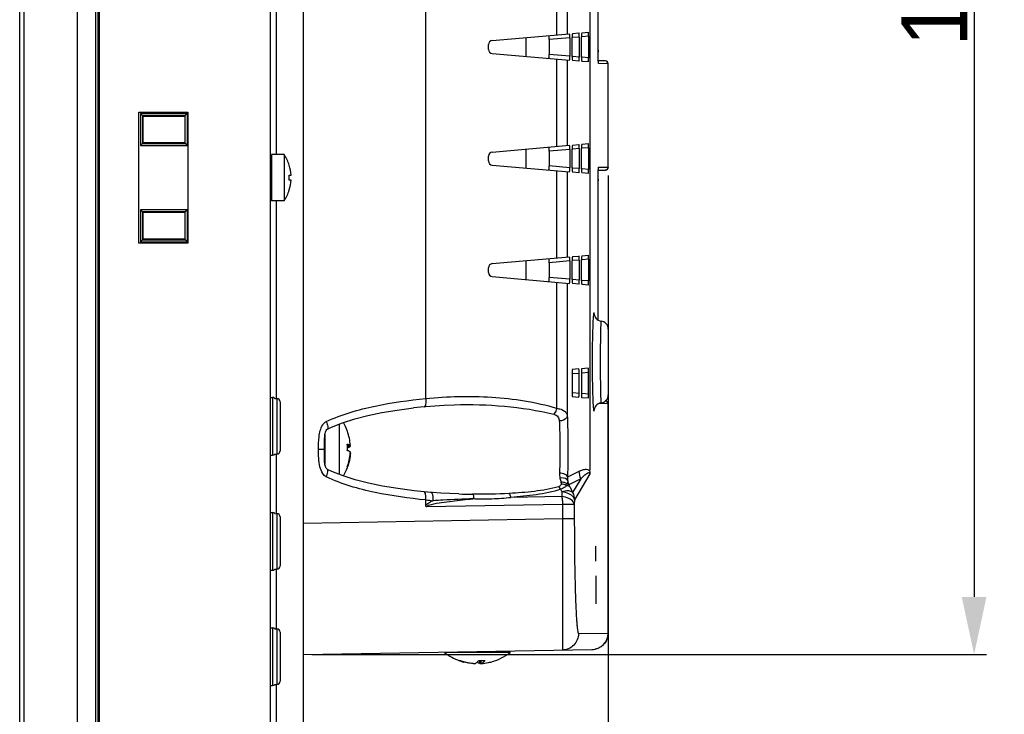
# Model space of a CAD drawing. Header units: millimetres. Extents: x 0 to 1682, y 0 to 1188.
# Tile 20 of 38: x 904 to 1024, y 635 to 719. Entities that reach past the tile are written whole.
import ezdxf

# ---------------------------------------------------------------- set-up
doc = ezdxf.new("R2010")
doc.units = ezdxf.units.MM
doc.header["$LTSCALE"] = 92.51
doc.header["$PDMODE"] = 3
doc.header["$PDSIZE"] = 8
doc.layers.get('0').update_dxf_attribs({"linetype": 'CONTINUOUS'})
doc.layers.get('Defpoints').update_dxf_attribs({"linetype": 'CONTINUOUS'})
for name, color, linetype in [('2D-MDPSC1900WD-DIM', 7, 'CONTINUOUS'), ('GASKET_TOPRC19_REV03_VIEW-SHAPE', 7, 'CONTINUOUS'), ('HC233237-RC1900WD-제품취출-SHAPE', 7, 'CONTINUOUS'), ('ISO7045-M3X6-4_8-SHAPE', 7, 'CONTINUOUS'), ('ISO7045-M4X7-4_8-SHAPE', 7, 'CONTINUOUS'), ('REAR_CASE_MDPSC_19W-SHAPE', 7, 'CONTINUOUS'), ('REAR_COVER_MDPSC_19W-SHAPE', 7, 'CONTINUOUS'), ('SMPS_TOPRC-SHAPE', 7, 'CONTINUOUS'), ('TACT_TS14-1212-70-CUI-SHAPE', 7, 'CONTINUOUS'), ('TACT_TS16-1212-75-BK_SMD_-SHAPE', 7, 'CONTINUOUS')]:
    doc.layers.add(name, color=color, linetype=linetype)
doc.styles.get("Standard").update_dxf_attribs({"font": 'GOTHIC.TTF'})
doc.dimstyles.new('DIMSTYLE_4', dxfattribs={"dimtxt": 7, "dimasz": 7, "dimexe": 1.5, "dimexo": 1, "dimgap": 0.875, "dimtad": 1, "dimdec": 1, "dimdsep": 46, "dimtxsty": 'STANDARD', "dimblk": '_FILLED', "dimblk1": '_FILLED', "dimblk2": '_FILLED', "dimcen": 0.09, "dimadec": 5, "dimazin": 2, "dimtp": 0.5, "dimtm": 0.5, "dimtfac": 1, "dimtdec": 1, "dimtofl": 0, "dimtmove": 0, "dimatfit": 3, "dimldrblk": '_FILLED', "dimfxl": 1, "dimtolj": 1, "dimarcsym": 0})
doc.dimstyles.get("Standard").update_dxf_attribs({"dimtxt": 7, "dimasz": 7, "dimexe": 1.5, "dimexo": 1, "dimtad": 1, "dimdec": 5, "dimdsep": 46, "dimtxsty": 'STANDARD', "dimblk": '_FILLED', "dimblk1": '_FILLED', "dimblk2": '_FILLED', "dimcen": 0.09, "dimadec": 5, "dimazin": 2, "dimtol": 1, "dimtp": 1e-05, "dimtm": 1e-05, "dimtfac": 1, "dimtdec": 5, "dimtofl": 0, "dimtmove": 0, "dimatfit": 3, "dimldrblk": '_FILLED', "dimfxl": 1, "dimtolj": 1, "dimarcsym": 0})

# ---------------------------------------------------------------- blocks, each defined once
blk = doc.blocks.new('_FILLED')
at = {"color": 0, "linetype": 'ByBlock'}
blk.add_solid([(0, 0), (-1, 0.214), (-1, -0.214)], dxfattribs=at)
blk = doc.blocks.new('*D16')
at = {"layer": '2D-MDPSC1900WD-DIM', "color": 0, "linetype": 'Continuous', "lineweight": -2}
for p, q in [((975.5, 700.48), (975.5, 470.42)), ((904.08, 540.23), (904.08, 470.42)), ((968.5, 471.92), (911.08, 471.92))]:
    blk.add_line(p, q, dxfattribs=at)
at = {"layer": 'Defpoints', "color": 0, "linetype": 'Continuous'}
for p in [(975.5, 701.48), (904.08, 541.23), (904.08, 471.92)]:
    blk.add_point(p, dxfattribs=at)
at = {"layer": '2D-MDPSC1900WD-DIM', "color": 0, "linetype": 'Continuous', "lineweight": -2, "xscale": 7, "yscale": 7, "zscale": 7, "rotation": 180}
blk.add_blockref('_FILLED', (904.08, 471.92), dxfattribs=at)
at = {"layer": '2D-MDPSC1900WD-DIM', "color": 0, "linetype": 'Continuous', "lineweight": -2, "xscale": 7, "yscale": 7, "zscale": 7}
blk.add_blockref('_FILLED', (975.5, 471.92), dxfattribs=at)
at = {"layer": '2D-MDPSC1900WD-DIM', "color": 0, "linetype": 'Continuous', "insert": (937.38, 482.13), "char_height": 7, "attachment_point": 2, "line_spacing_factor": 0.9}
blk.add_mtext('\\A1;71.4', dxfattribs=at)
blk = doc.blocks.new('*D24')
at = {"color": 2, "lineweight": -2}
for p, q in [((939.53, 816.71), (1021.43, 816.71)), ((1019.93, 809.71), (1019.93, 649.27)), ((939.53, 642.27), (1021.43, 642.27))]:
    blk.add_line(p, q, dxfattribs=at)
at = {"layer": 'Defpoints', "color": 0}
for p in [(938.53, 816.71), (938.53, 642.27), (1019.93, 642.27)]:
    blk.add_point(p, dxfattribs=at)
at = {"color": 2, "lineweight": -2, "xscale": 7, "yscale": 7, "zscale": 7}
for p, rotation in [((1019.93, 816.71), 90), ((1019.93, 642.27), 270)]:
    blk.add_blockref('_FILLED', p, dxfattribs=dict(at, rotation=rotation))
at = {"color": 2, "insert": (1015.1, 729.49), "char_height": 8, "attachment_point": 5, "rotation": 90}
blk.add_mtext('\\A1;174.4', dxfattribs=at)
blk = doc.blocks.new('*D25')
at = {"color": 2, "lineweight": -2}
for p, q in [((914.78, 856.61), (1060.61, 856.61)), ((1059.11, 849.61), (1059.11, 550.8)), ((914.78, 543.8), (1060.61, 543.8))]:
    blk.add_line(p, q, dxfattribs=at)
at = {"layer": 'Defpoints', "color": 0}
for p in [(913.78, 856.61), (913.78, 543.8), (1059.11, 543.8)]:
    blk.add_point(p, dxfattribs=at)
at = {"color": 2, "lineweight": -2, "xscale": 7, "yscale": 7, "zscale": 7}
for p, rotation in [((1059.11, 856.61), 90), ((1059.11, 543.8), 270)]:
    blk.add_blockref('_FILLED', p, dxfattribs=dict(at, rotation=rotation))
at = {"color": 2, "insert": (1054.28, 700.21), "char_height": 8, "attachment_point": 5, "rotation": 90}
blk.add_mtext('\\A1;312.8', dxfattribs=at)

msp = doc.modelspace()

# ---------------------------------------------------------------- linework, layer by layer
at = {"layer": 'GASKET_TOPRC19_REV03_VIEW-SHAPE', "color": 7, "linetype": 'Continuous'}
for p, q in [((913.27547, 863.791808), (913.27547, 536.62463)), ((913.609059, 536.958219), (913.609059, 863.458219)), ((913.611667, 860.325521), (913.611667, 540.090917)), ((913.775185, 540.358219), (913.775185, 860.058219))]:
    msp.add_line(p, q, dxfattribs=at)
at = {"layer": 'HC233237-RC1900WD-제품취출-SHAPE', "color": 7, "linetype": 'Continuous'}
for p, q in [((911.07547, 536.008219), (911.07547, 864.408219)), ((904.07547, 536.735508), (904.07547, 863.680929)), ((904.55802, 859.18367), (904.55802, 541.232767)), ((934.52547, 544.527111), (934.52547, 855.889327)), ((918.532473, 692.255932), (918.532473, 708.160505)), ((918.532473, 708.160505), (924.496688, 708.160505)), ((918.742463, 708.001277), (918.742463, 704.115161)), ((918.742463, 708.001277), (918.991115, 707.752928)), ((924.42858, 708.001277), (918.742463, 708.001277)), ((918.980279, 707.753293), (918.980279, 704.363144)), ((924.170064, 707.752928), (918.980645, 707.752928)), ((919.047843, 707.685812), (924.110428, 707.69322)), ((919.047843, 704.430626), (919.047843, 707.685812)), ((924.110428, 707.69322), (924.170064, 707.752928)), ((924.110428, 707.69322), (924.110428, 704.423218)), ((924.42858, 708.001277), (924.169699, 707.74208)), ((924.169699, 704.363875), (924.169699, 707.752562)), ((924.42858, 704.115161), (924.42858, 708.001277)), ((924.496688, 708.160505), (924.496688, 692.255932)), ((918.742463, 704.115161), (918.980279, 704.352687)), ((918.742463, 704.115161), (924.42858, 704.115161)), ((918.980645, 704.363509), (924.170064, 704.363509)), ((924.110428, 704.423218), (919.047843, 704.430626)), ((924.110428, 704.423218), (924.169699, 704.363875)), ((924.42858, 704.115161), (924.180534, 704.363509)), ((918.742463, 696.301277), (918.742463, 692.415161)), ((924.42858, 696.301277), (918.742463, 696.301277)), ((918.742463, 696.301277), (918.991115, 696.052928)), ((918.980279, 696.053293), (918.980279, 692.663144)), ((919.047843, 695.985812), (918.980279, 696.053293)), ((924.170064, 696.052928), (918.980645, 696.052928)), ((919.047843, 695.985812), (924.110428, 695.99322)), ((919.047843, 692.730626), (919.047843, 695.985812)), ((924.110428, 695.99322), (924.110428, 692.723218)), ((924.42858, 696.301277), (924.169699, 696.04208)), ((924.169699, 692.663875), (924.169699, 696.052562)), ((924.42858, 692.415161), (924.42858, 696.301277)), ((924.496688, 692.255932), (918.532473, 692.255932)), ((918.742463, 692.415161), (918.980279, 692.652687)), ((918.742463, 692.415161), (924.42858, 692.415161)), ((919.047843, 692.730626), (918.980645, 692.663509)), ((918.980645, 692.663509), (924.170064, 692.663509)), ((924.110428, 692.723218), (919.047843, 692.730626)), ((924.110428, 692.723218), (924.169699, 692.663875)), ((924.42858, 692.415161), (924.180534, 692.663509))]:
    msp.add_line(p, q, dxfattribs=at)
at = {"layer": 'ISO7045-M3X6-4_8-SHAPE', "color": 7, "linetype": 'Continuous'}
for p, q in [((934.62547, 703.008219), (934.62547, 697.408219)), ((936.176941, 703.008219), (934.62547, 703.008219)), ((936.176941, 703.008219), (936.176941, 697.408219)), ((936.79473, 701.708219), (936.804174, 701.708219)), ((936.79473, 700.508219), (937.016446, 700.508219)), ((937.016446, 699.908219), (936.79473, 699.908219)), ((936.804174, 698.708219), (936.79473, 698.708219)), ((936.176941, 697.408219), (934.62547, 697.408219))]:
    msp.add_line(p, q, dxfattribs=at)
for radius, start, end in [(5, 17.45760312, 34.05579774), (4.990992, 3.44602869, 17.4901275), (4.769696, 356.39388186, 3.60611814), (4.990992, 342.5098725, 356.55397131), (5, 325.94420226, 342.54239688)]:
    msp.add_arc((932.034478, 700.208219), radius, start, end, dxfattribs=at)
at = {"layer": 'ISO7045-M4X7-4_8-SHAPE', "color": 7, "linetype": 'Continuous'}
for p, q in [((942.861265, 670.257047), (942.861265, 664.16021)), ((941.12547, 668.966122), (941.12547, 665.378379)), ((944.213127, 667.648952), (943.850359, 667.648952)), ((944.213127, 667.562837), (943.852868, 667.562837)), ((943.853325, 667.047495), (943.853368, 667.043538)), ((943.853682, 667.0475), (943.85373, 667.043542)), ((944.213127, 666.767485), (944.207165, 666.767485)), ((943.85586, 665.02041), (943.853601, 665.013923)), ((943.856247, 665.020274), (943.853948, 665.013801)), ((963.62547, 642.52924), (955.748026, 642.52924)), ((963.62547, 642.52924), (963.62547, 642.703157)), ((959.139469, 641.177378), (959.139469, 641.193153)), ((959.914958, 641.177378), (959.914958, 641.541905)), ((960.111476, 641.193094), (960.110035, 641.192955)), ((960.111471, 641.177378), (960.111471, 641.536958))]:
    msp.add_line(p, q, dxfattribs=at)
for centre, radius, start, end in [((937.737789, 667.208219), 6.5, 20.07361994, 29.92528732), ((937.801911, 667.248884), 6.423846, 19.58922971, 19.92905836), ((937.807753, 667.445), 6.046409, 1.93313512, 3.7714487), ((937.804882, 667.445095), 6.049274, 356.23014055, 1.9313206), ((937.808341, 666.971386), 6.04582, 0.72134372, 2.24511052), ((937.812333, 667.165129), 6.413138, 3.5554509, 4.32246055), ((937.812331, 667.251308), 6.41314, 355.67333212, 356.44454899), ((937.737789, 667.208219), 6.5, 330.05699926, 340.09633591), ((943.782898, 665.021013), 0.071263, 354.29042357, 359.99114361), ((937.801061, 667.167855), 6.424748, 340.47203134, 340.79626055), ((959.62547, 647.652716), 6.5, 232.02012756, 250.77582284), ((959.62547, 647.652716), 6.5, 284.50842259, 307.97987244), ((959.538426, 647.314391), 6.150657, 249.60140059, 255.48701633), ((957.498729, 641.939614), 0.403827, 255.05997679, 256.10079698), ((959.723944, 647.265195), 6.100167, 264.50184051, 266.35360667), ((960.165947, 647.285806), 5.749462, 266.1323508, 269.45707592), ((959.526997, 647.265178), 6.100149, 273.64639077, 275.48456711), ((960.165809, 647.286464), 5.750119, 269.45851836, 273.86723016)]:
    msp.add_arc(centre, radius, start, end, dxfattribs=at)
for points, knots in [([(943.841067, 669.438493), (943.841938, 669.437062), (943.845174, 669.431472), (943.847892, 669.425575), (943.849521, 669.421077)], [0, 0, 0, 0, 0.2593847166, 1, 1, 1, 1]), ([(944.213127, 667.648952), (944.194583, 667.947404), (944.115581, 668.542545), (943.954239, 669.120817), (943.853948, 669.402636)], [0, 0, 0, 0, 0.4999115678, 1, 1, 1, 1]), ([(943.841067, 667.842712), (943.888507, 667.828545), (943.973449, 667.800734), (944.083931, 667.753601), (944.163566, 667.706272), (944.202071, 667.668219), (944.213127, 667.648952)], [0, 0, 0, 0, 0.3486442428, 0.6290206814, 0.8435716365, 1, 1, 1, 1]), ([(944.213127, 666.853601), (944.202071, 666.872868), (944.163566, 666.910921), (944.083931, 666.958249), (943.973449, 667.005382), (943.888507, 667.033194), (943.841067, 667.047361)], [0, 0, 0, 0, 0.1564283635, 0.3709793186, 0.6513557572, 1, 1, 1, 1]), ([(944.213127, 667.562837), (944.202332, 667.544025), (944.165094, 667.506816), (944.088069, 667.460364), (943.98143, 667.414124), (943.899462, 667.386802), (943.853711, 667.372887)], [0, 0, 0, 0, 0.1576109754, 0.3725472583, 0.6525023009, 1, 1, 1, 1]), ([(943.841067, 665.06406), (943.940295, 665.33774), (944.101667, 665.899158), (944.18524, 666.477302), (944.207194, 666.767483)], [0, 0, 0, 0, 0.500089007, 1, 1, 1, 1]), ([(944.213127, 666.767485), (944.195029, 666.476204), (944.118914, 665.895338), (943.964331, 665.330271), (943.868303, 665.054574)], [0, 0, 0, 0, 0.4999145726, 1, 1, 1, 1]), ([(943.854161, 665.021002), (943.854161, 665.024603), (943.853017, 665.039727), (943.847055, 665.054225), (943.841067, 665.06406)], [0, 0, 0, 0, 0.2382376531, 1, 1, 1, 1]), ([(957.401724, 641.547611), (957.409262, 641.545746), (957.439228, 641.539243), (957.469984, 641.536344), (957.492876, 641.536344)], [0, 0, 0, 0, 0.2533009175, 1, 1, 1, 1]), ([(957.492876, 641.536344), (957.501074, 641.536344), (957.534163, 641.537442), (957.567076, 641.54302), (957.591132, 641.549438)], [0, 0, 0, 0, 0.2477074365, 1, 1, 1, 1]), ([(957.591132, 641.549438), (957.840072, 641.456868), (958.350032, 641.303919), (958.875553, 641.218497), (959.139464, 641.193094)], [0, 0, 0, 0, 0.50043685, 1, 1, 1, 1]), ([(959.139469, 641.177378), (958.850713, 641.195779), (958.466489, 641.247928), (958.09061, 641.335791), (957.997075, 641.359996)], [0, 0, 0, 0, 0.7496725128, 1, 1, 1, 1]), ([(959.335982, 641.177378), (959.375179, 641.187235), (959.455432, 641.220194), (959.568017, 641.30032), (959.677995, 641.411864), (959.744844, 641.500585), (959.778135, 641.549438)], [0, 0, 0, 0, 0.2057224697, 0.4360091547, 0.6990949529, 1, 1, 1, 1]), ([(959.914958, 641.177378), (959.863468, 641.190327), (959.756938, 641.239814), (959.668898, 641.315647), (959.625464, 641.360002)], [0, 0, 0, 0, 0.4609866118, 1, 1, 1, 1]), ([(960.553624, 641.549438), (960.520332, 641.500585), (960.453484, 641.411864), (960.343506, 641.30032), (960.230921, 641.220194), (960.150668, 641.187235), (960.111471, 641.177378)], [0, 0, 0, 0, 0.3009050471, 0.5639908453, 0.7942775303, 1, 1, 1, 1]), ([(960.111471, 641.177378), (960.400227, 641.195779), (960.784451, 641.247928), (961.16033, 641.335791), (961.253865, 641.359996)], [0, 0, 0, 0, 0.7496725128, 1, 1, 1, 1])]:
    msp.add_open_spline(points, degree=3, knots=knots, dxfattribs=at)
for points in [[(943.849521, 669.421077), (943.851683, 669.415106), (943.853176, 669.408833), (943.853807, 669.402514)], [(943.849521, 664.995361), (943.851683, 665.001332), (943.853176, 665.007604), (943.853807, 665.013923)]]:
    msp.add_open_spline(points, degree=3, dxfattribs=at)
at = {"layer": 'REAR_CASE_MDPSC_19W-SHAPE', "color": 7, "linetype": 'Continuous'}
for p, q in [((938.52547, 576.660672), (938.52547, 819.755766)), ((935.231355, 703.008219), (935.231353, 771.408219)), ((935.231355, 673.384166), (935.231355, 697.408219)), ((935.231356, 659.384166), (935.231356, 666.632271)), ((935.231356, 645.384166), (935.231356, 652.632271)), ((935.231356, 631.384166), (935.231356, 638.632271))]:
    msp.add_line(p, q, dxfattribs=at)
at = {"layer": 'REAR_COVER_MDPSC_19W-SHAPE', "color": 7, "linetype": 'Continuous'}
for p, q in [((953.376184, 673.362375), (953.376106, 783.395707)), ((973.273668, 779.535459), (973.273767, 704.336487)), ((974.290522, 715.705902), (974.290522, 741.110535)), ((969.255516, 728.146658), (969.255517, 717.549422)), ((970.552436, 728.033192), (970.552438, 717.662888)), ((961.441327, 716.865769), (970.82421, 717.686665)), ((970.850065, 717.19083), (968.335361, 716.970822)), ((970.850065, 717.19083), (970.850066, 714.95525)), ((971.146791, 714.92929), (971.14679, 717.21679)), ((971.172413, 717.717129), (971.966198, 717.786576)), ((971.992054, 717.290741), (971.21566, 717.222815)), ((971.992054, 717.290741), (971.992054, 714.855339)), ((972.2785, 714.830278), (972.2785, 717.315802)), ((972.304122, 717.816141), (973.108186, 717.886487)), ((973.134042, 717.390652), (972.347369, 717.321827)), ((973.134042, 717.390652), (973.134042, 714.755428)), ((960.984904, 715.778408), (960.984904, 716.367672)), ((968.335361, 716.970822), (968.335361, 715.175258)), ((961.441327, 715.280311), (970.82421, 714.459415)), ((970.850066, 714.95525), (968.335361, 715.175258)), ((971.992054, 714.855339), (971.215661, 714.923265)), ((973.134042, 714.755428), (972.34737, 714.824253)), ((974.290522, 715.705902), (974.290735, 715.705902)), ((969.255518, 714.596658), (969.255519, 703.999422)), ((970.552438, 714.483192), (970.55244, 704.112888)), ((971.966198, 714.359504), (971.172414, 714.428951)), ((973.108187, 714.259593), (972.304123, 714.329939)), ((975.169387, 714.384761), (974.31352, 714.3997)), ((975.513279, 714.034814), (974.348098, 714.055148)), ((975.501096, 701.481415), (975.501096, 714.035023)), ((975.513279, 701.481624), (975.513279, 714.034814)), ((961.441327, 703.315769), (970.824212, 704.136665)), ((971.172415, 704.167129), (971.9662, 704.236576)), ((972.304124, 704.266141), (973.108188, 704.336487)), ((973.273767, 704.336487), (973.273763, 700.709593)), ((960.984904, 702.228408), (960.984904, 702.817672)), ((970.850067, 703.64083), (968.335363, 703.420822)), ((968.335363, 703.420822), (968.335363, 701.625258)), ((970.850067, 703.64083), (970.850068, 701.40525)), ((971.146793, 701.37929), (971.146793, 703.66679)), ((971.992056, 703.740741), (971.215662, 703.672815)), ((971.992056, 703.740741), (971.992056, 701.305339)), ((972.278502, 701.280278), (972.278502, 703.765802)), ((973.134044, 703.840652), (972.347371, 703.771827)), ((973.134044, 703.840652), (973.134044, 701.205428)), ((961.441327, 701.730311), (970.824212, 700.909415)), ((970.850068, 701.40525), (968.335363, 701.625258)), ((969.25552, 701.046658), (969.255521, 690.449423)), ((970.55244, 700.933192), (970.552442, 690.562888)), ((971.966201, 700.809504), (971.172416, 700.878951)), ((971.992056, 701.305339), (971.215663, 701.373265)), ((973.108189, 700.709593), (972.304125, 700.779939)), ((973.134044, 701.205428), (972.347372, 701.274253)), ((973.273763, 700.709593), (973.273753, 664.706945)), ((974.313543, 701.116738), (975.169387, 701.131677)), ((974.325604, 701.312542), (974.327656, 701.334558)), ((974.348098, 701.461289), (975.512095, 701.481603)), ((975.512095, 701.481603), (975.513279, 701.481624)), ((974.290522, 682.903096), (974.290522, 699.810535)), ((974.290522, 699.810535), (974.290735, 699.810535)), ((961.441327, 689.765769), (970.824214, 690.586665)), ((970.850069, 690.09083), (968.335365, 689.870822)), ((968.335365, 689.870822), (968.335366, 688.075258)), ((970.850069, 690.09083), (970.85007, 687.85525)), ((971.146795, 687.82929), (971.146795, 690.11679)), ((971.172417, 690.617129), (971.966202, 690.686576)), ((971.992058, 690.190741), (971.215664, 690.122815)), ((971.992058, 690.190741), (971.992058, 687.755339)), ((972.278504, 687.730278), (972.278504, 690.215802)), ((972.304126, 690.716141), (973.10819, 690.786487)), ((973.134046, 690.290652), (972.347373, 690.221827)), ((973.134046, 690.290652), (973.134046, 687.655428)), ((960.984904, 688.678408), (960.984904, 689.267672)), ((961.441327, 688.180311), (970.824214, 687.359415)), ((970.85007, 687.85525), (968.335366, 688.075258)), ((969.255522, 687.496657), (969.255524, 672.192548)), ((970.552442, 687.383192), (970.552445, 671.243472)), ((971.966203, 687.259504), (971.172418, 687.328951)), ((971.992058, 687.755339), (971.215665, 687.823264)), ((973.134046, 687.655428), (972.347374, 687.724253)), ((973.108191, 687.159593), (972.304127, 687.229939)), ((975.52547, 681.790611), (975.52547, 673.825826)), ((971.951927, 676.964884), (971.158271, 676.895448)), ((972.264357, 676.49412), (972.264357, 674.011072)), ((973.093915, 677.064795), (972.28998, 676.99446)), ((972.333227, 676.500146), (973.119771, 676.568959)), ((973.119771, 673.936233), (973.119771, 676.568959)), ((971.132648, 676.395109), (971.132648, 674.110084)), ((971.201517, 676.401134), (971.977783, 676.469048)), ((971.977783, 674.036144), (971.977783, 676.469048)), ((971.201518, 674.104058), (971.977783, 674.036144)), ((971.158271, 673.609745), (971.951928, 673.540309)), ((972.28998, 673.510733), (973.093916, 673.440398)), ((972.333227, 674.005047), (973.119771, 673.936233)), ((953.162215, 672.371393), (951.867246, 672.235901)), ((956.834999, 672.622206), (956.835165, 672.62221)), ((975.513279, 672.734814), (974.384506, 672.754513)), ((975.501096, 644.875863), (975.501096, 672.735023)), ((975.513279, 644.876054), (975.513279, 672.734814)), ((941.436931, 669.663546), (941.43581, 669.663003)), ((940.342042, 667.208219), (941.058024, 667.208219)), ((941.436898, 664.752905), (941.436275, 664.75321)), ((973.273753, 664.706945), (973.244638, 664.682772)), ((971.966051, 664.51721), (970.574328, 663.812382)), ((972.17833, 663.622673), (970.751304, 662.899965)), ((972.17833, 663.622673), (971.199676, 661.95236)), ((973.273159, 664.230401), (971.413401, 661.057822)), ((969.742475, 662.359685), (969.892942, 662.040785)), ((970.897882, 662.591981), (971.199676, 661.95236)), ((953.376087, 660.395709), (953.376203, 661.054061)), ((957.378818, 661.779991), (957.378623, 661.779996)), ((969.881302, 661.478546), (963.706396, 661.366861)), ((969.892942, 662.040785), (969.881302, 661.478546)), ((971.413401, 661.057822), (971.401761, 660.495583)), ((969.97101, 660.495583), (953.443234, 660.196645)), ((971.401761, 660.495583), (969.97101, 660.495583)), ((969.97101, 660.495583), (969.97101, 658.737036)), ((971.401761, 660.495583), (971.401761, 658.737036)), ((969.97101, 658.737036), (938.52547, 658.188152)), ((971.401761, 658.737036), (969.97101, 658.737036)), ((974.02547, 653.605083), (974.02547, 655.433086)), ((974.02547, 651.830933), (974.02547, 648.446312)), ((971.914425, 644.813257), (975.513279, 644.876054)), ((938.52547, 642.265035), (973.548184, 642.876359))]:
    msp.add_line(p, q, dxfattribs=at)
for points in [[(974.298634, 714.87525), (974.296693, 714.97795), (974.294986, 715.08609), (974.293538, 715.199328), (974.292368, 715.317286), (974.291496, 715.439515), (974.290943, 715.565597), (974.290735, 715.705902)], [(974.331537, 714.14923), (974.330782, 714.154516), (974.328628, 714.172547), (974.32588, 714.20077), (974.32299, 714.236395), (974.319999, 714.279784), (974.317003, 714.330332), (974.314041, 714.388043), (974.311147, 714.452721), (974.308347, 714.524266), (974.305674, 714.602492), (974.303147, 714.687232), (974.300794, 714.778229), (974.298634, 714.87525)], [(974.290735, 699.810535), (974.291073, 699.991715), (974.291832, 700.130852), (974.292981, 700.264938), (974.294477, 700.393307), (974.296302, 700.515449), (974.298423, 700.630972), (974.300821, 700.739401), (974.303462, 700.840409), (974.306309, 700.933523), (974.309333, 701.018448), (974.312493, 701.09491), (974.315758, 701.162785), (974.319073, 701.221786), (974.322396, 701.271964), (974.325604, 701.312542)], [(973.835312, 683.483656), (973.834133, 683.490353), (973.836242, 683.480701), (973.847472, 683.44004), (973.874138, 683.367169), (973.928593, 683.258428), (974.01512, 683.134392), (974.133783, 683.013125), (974.29095, 682.902796), (974.489386, 682.817626), (974.652748, 682.782474)], [(941.436931, 669.663546), (941.918912, 669.886633), (943.276336, 670.4202), (944.742536, 670.88527), (946.326565, 671.295993), (948.040107, 671.658547), (949.883797, 671.972356), (951.867246, 672.235901)], [(953.162621, 672.371438), (953.380302, 672.395262), (954.482534, 672.498008), (955.60939, 672.573267), (956.835161, 672.62221)], [(974.652728, 672.834044), (974.468436, 672.792247), (974.28067, 672.707829), (974.12868, 672.598972), (974.01277, 672.479225), (973.928741, 672.358286), (973.875547, 672.252609), (973.849083, 672.181509), (973.837289, 672.140129), (973.834024, 672.12568), (973.834587, 672.128677)], [(941.058024, 667.208219), (941.05908, 667.335731), (941.060932, 667.520001), (941.063244, 667.701473), (941.066134, 667.879088), (941.069739, 668.051209), (941.074303, 668.219019), (941.080147, 668.382686), (941.087721, 668.5421), (941.097695, 668.697403), (941.110944, 668.847556), (941.128651, 668.99209), (941.152551, 669.131755), (941.184621, 669.265401), (941.227148, 669.391), (941.282929, 669.505376), (941.348169, 669.594671), (941.414998, 669.651374), (941.435834, 669.662953)], [(941.4363, 664.75326), (941.405316, 664.771448), (941.342856, 664.827641), (941.281918, 664.911371), (941.230684, 665.010928), (941.188272, 665.122496), (941.154419, 665.240849), (941.127863, 665.363641), (941.10744, 665.489422), (941.091957, 665.618578), (941.080297, 665.753782), (941.071795, 665.894629), (941.065775, 666.04037), (941.06159, 666.192099), (941.058796, 666.350921), (941.057125, 666.514791), (941.056352, 666.682135), (941.056305, 666.851678), (941.056855, 667.021903), (941.058024, 667.208219)], [(953.160153, 662.045255), (951.941634, 662.172005), (949.959038, 662.432756), (948.114401, 662.74382), (946.398701, 663.10361), (944.811396, 663.51153), (943.341781, 663.97334), (941.9816, 664.502305), (941.436898, 664.752905)], [(954.003424, 661.959468), (953.579526, 662.00041), (953.160441, 662.045228)], [(957.378806, 661.779991), (956.305659, 661.81591), (955.215751, 661.870234), (954.189244, 661.943118), (954.003424, 661.95947)]]:
    msp.add_lwpolyline(points, dxfattribs=at)
for centre, radius, start, end in [((961.484904, 716.367672), 0.5, 95, 180), ((961.484904, 715.778408), 0.5, 180, 265), ((1020.96809, 715.705054), 46.677568, 179.99895867, 180.32765803), ((975.163279, 714.034814), 0.35, 0, 89), ((961.484904, 702.817672), 0.5, 95, 180), ((961.484904, 702.228408), 0.5, 180, 265), ((975.163279, 701.481624), 0.35, 271, 0), ((1021.171247, 699.810747), 46.880725, 179.74766376, 180.00025887), ((961.484904, 689.267672), 0.5, 95, 180), ((961.484904, 688.678408), 0.5, 180, 265), ((974.52547, 681.790611), 1, 0, 82.6873312), ((1143.318009, 677.809455), 169.746251, 180.0004174, 180.29741509), ((974.52547, 673.825826), 1, 277.31319206, 0), ((975.163279, 672.734814), 0.35, 0, 89), ((971.948234, 664.234405), 2.347796, 178.02182086, 192.74079674), ((972.784691, 663.712064), 2.212638, 177.40141375, 189.69011354), ((972.745786, 663.814539), 2.194175, 192.49993859, 204.63391083), ((923.819613, 640.374992), 52.057257, 25.26337495, 25.63878478), ((958.097374, 702.938732), 42.149913, 263.56885928, 264.77891864), ((959.847928, 756.264176), 94.516441, 268.50305745, 269.52259975), ((973.513279, 644.876054), 2, 271, 0), ((973.500625, 644.876831), 2.000998, 271.04785774, 282.18760243)]:
    msp.add_arc(centre, radius, start, end, dxfattribs=at)
for centre, major_axis, ratio, start_param, end_param in [((968.309308, 716.96473), (0.000317, 0.501932), 0.0519023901, -1.5586262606, 0.0045738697), ((970.824012, 717.184738), (0.000317, 0.501932), 0.0519023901, -1.5586262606, 0.0045738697), ((971.172609, 717.215236), (-0.00008, 0.501898), 0.0514423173, 0.0044923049, 1.5676924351), ((971.966, 717.284649), (0.000317, 0.501932), 0.0519023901, -1.5586262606, 0.0045738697), ((972.304319, 717.314248), (-0.00008, 0.501898), 0.0514423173, 0.0044923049, 1.5676924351), ((973.107988, 717.38456), (0.000317, 0.501932), 0.0519023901, -1.5586262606, 0.0045738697), ((968.309308, 715.18135), (-0.000317, 0.501932), 0.0519023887, -3.1461665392, -1.5829664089), ((970.824012, 714.961342), (-0.000317, 0.501932), 0.0519023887, -3.1461665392, -1.5829664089), ((971.17261, 714.930844), (0.00008, 0.501898), 0.0514423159, -4.7092851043, -3.1460849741), ((971.966, 714.861431), (-0.000317, 0.501932), 0.0519023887, -3.1461665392, -1.5829664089), ((972.304319, 714.831832), (0.00008, 0.501898), 0.0514423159, -4.7092851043, -3.1460849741), ((973.107989, 714.76152), (-0.000317, 0.501932), 0.0519023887, -3.1461665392, -1.5829664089), ((970.824014, 703.634738), (0.000317, 0.501932), 0.0519023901, -1.5586262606, 0.0045738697), ((971.172611, 703.665236), (-0.00008, 0.501898), 0.0514423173, 0.0044923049, 1.5676924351), ((971.966002, 703.734649), (0.000317, 0.501932), 0.0519023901, -1.5586262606, 0.0045738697), ((972.304321, 703.764248), (-0.00008, 0.501898), 0.0514423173, 0.0044923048, 1.5676924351), ((973.10799, 703.83456), (0.000317, 0.501932), 0.0519023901, -1.5586262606, 0.0045738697), ((968.30931, 703.41473), (0.000317, 0.501932), 0.0519023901, -1.5586262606, 0.0045738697), ((968.30931, 701.63135), (-0.000317, 0.501932), 0.0519023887, -3.1461665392, -1.5829664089), ((970.824014, 701.411342), (-0.000317, 0.501932), 0.0519023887, -3.1461665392, -1.5829664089), ((971.172612, 701.380844), (0.00008, 0.501898), 0.0514423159, -4.7092851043, -3.1460849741), ((971.966003, 701.311431), (-0.000317, 0.501932), 0.0519023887, -3.1461665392, -1.5829664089), ((972.304321, 701.281832), (0.00008, 0.501898), 0.0514423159, -4.7092851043, -3.1460849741), ((973.107991, 701.21152), (-0.000317, 0.501932), 0.0519023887, -3.1461665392, -1.5829664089), ((968.309312, 689.86473), (0.000317, 0.501932), 0.0519023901, -1.5586262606, 0.0045738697), ((970.824016, 690.084738), (0.000317, 0.501932), 0.0519023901, -1.5586262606, 0.0045738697), ((971.172613, 690.115236), (-0.00008, 0.501898), 0.0514423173, 0.0044923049, 1.5676924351), ((971.966004, 690.184649), (0.000317, 0.501932), 0.0519023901, -1.5586262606, 0.0045738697), ((972.304323, 690.214248), (-0.00008, 0.501898), 0.0514423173, 0.0044923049, 1.5676924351), ((973.107993, 690.28456), (0.000317, 0.501932), 0.0519023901, -1.5586262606, 0.0045738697), ((968.309312, 688.08135), (-0.000317, 0.501932), 0.0519023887, -3.1461665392, -1.5829664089), ((970.824016, 687.861342), (-0.000317, 0.501932), 0.0519023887, -3.1461665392, -1.5829664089), ((971.172614, 687.830844), (0.00008, 0.501898), 0.0514423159, -4.7092851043, -3.1460849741), ((971.966005, 687.761431), (-0.000317, 0.501932), 0.0519023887, -3.1461665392, -1.5829664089), ((972.304323, 687.731832), (0.00008, 0.501898), 0.0514423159, -4.7092851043, -3.1460849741), ((973.107993, 687.66152), (-0.000317, 0.501932), 0.0519023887, -3.1461665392, -1.5829664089), ((971.158467, 676.393555), (-0.00008, 0.501898), 0.0514423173, 0.0044923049, 1.5676924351), ((971.951729, 676.462956), (0.000317, 0.501932), 0.0519023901, -1.5586262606, 0.0045738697), ((972.290176, 676.492567), (-0.00008, 0.501898), 0.0514423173, 6.2876776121, 7.8508777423), ((973.093717, 676.562868), (0.000317, 0.501932), 0.0519023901, -1.5586262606, 0.0045738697), ((971.158467, 674.111637), (0.00008, 0.501898), 0.0514423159, -4.7092851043, -3.1460849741), ((971.95173, 674.042236), (-0.000317, 0.501932), 0.0519023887, -3.1461665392, -1.5829664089), ((972.290176, 674.012626), (0.00008, 0.501898), 0.0514423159, 1.5739002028, 3.1371003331), ((973.093718, 673.942325), (-0.000317, 0.501932), 0.0519023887, -3.1461665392, -1.5829664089)]:
    msp.add_ellipse(centre, major_axis=major_axis, ratio=ratio, start_param=start_param, end_param=end_param, dxfattribs=at)
for points, knots in [([(974.298088, 714.888212), (974.297223, 714.931685), (974.293961, 715.114974), (974.292088, 715.298286), (974.291285, 715.43812)], [0, 0, 0, 0, 0.2371936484, 1, 1, 1, 1]), ([(974.348098, 714.055148), (974.342668, 714.055256), (974.338711, 714.083), (974.325562, 714.145938), (974.317429, 714.31613), (974.304962, 714.568159), (974.300373, 714.773379), (974.298088, 714.888212)], [0, 0, 0, 0, 0.0194742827, 0.071264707, 0.2712995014, 0.5881016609, 1, 1, 1, 1]), ([(975.501096, 714.035023), (975.501098, 714.123372), (975.428307, 714.30729), (975.245715, 714.383428), (975.157417, 714.384969)], [0, 0, 0, 0, 0.5001068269, 1, 1, 1, 1]), ([(974.290977, 700.017214), (974.291763, 700.195597), (974.296495, 700.523329), (974.301672, 700.95789), (974.325905, 701.255157), (974.325244, 701.411684), (974.343277, 701.455405)], [0, 0, 0, 0, 0.3716232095, 0.6839115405, 0.9014740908, 1, 1, 1, 1]), ([(974.343277, 701.455405), (974.343913, 701.456948), (974.344894, 701.459297), (974.347152, 701.461272), (974.348098, 701.461289)], [0, 0, 0, 0, 0.6383031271, 1, 1, 1, 1]), ([(975.501096, 701.481415), (975.501098, 701.393066), (975.428307, 701.209147), (975.245715, 701.133009), (975.157417, 701.131468)], [0, 0, 0, 0, 0.5001068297, 1, 1, 1, 1]), ([(973.848365, 683.439989), (973.841471, 683.509158), (973.831948, 683.599056), (973.811337, 683.708201), (973.800733, 683.746433), (973.785635, 683.779667), (973.760892, 683.761861), (973.754513, 683.725948), (973.730364, 683.634458), (973.712861, 683.45729), (973.687076, 683.176575), (973.66537, 682.805719), (973.652309, 682.529387), (973.645994, 682.37726)], [0, 0, 0, 0, 0.1187361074, 0.157664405, 0.182994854, 0.1955577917, 0.2043570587, 0.2243978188, 0.2578642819, 0.3657643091, 0.5273843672, 0.7399215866, 1, 1, 1, 1]), ([(974.652739, 682.782475), (974.644403, 682.783435), (974.64103, 682.734165), (974.628654, 682.679487), (974.621481, 682.552274), (974.606326, 682.310347), (974.592337, 681.891721), (974.576899, 681.282233), (974.564656, 680.536746), (974.551781, 679.364194), (974.54831, 678.442718), (974.54831, 677.808219)], [0, 0, 0, 0, 0.005056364, 0.0194421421, 0.0432513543, 0.0763286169, 0.1687895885, 0.2932357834, 0.4448125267, 0.6176632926, 1, 1, 1, 1]), ([(973.645994, 682.37726), (973.633001, 682.064274), (973.58484, 680.541708), (973.571762, 679.018235), (973.571759, 677.808219)], [0, 0, 0, 0, 0.2056469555, 1, 1, 1, 1]), ([(974.54831, 677.808219), (974.548312, 677.172879), (974.551787, 676.250528), (974.564689, 675.07718), (974.576948, 674.331938), (974.592389, 673.722989), (974.606383, 673.304988), (974.621505, 673.063555), (974.628749, 672.936619), (974.640928, 672.882138), (974.644478, 672.833047), (974.652735, 672.834045)], [0, 0, 0, 0, 0.3828479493, 0.5557222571, 0.7072542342, 0.8315787, 0.9238901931, 0.9568603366, 0.9806344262, 0.9949882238, 1, 1, 1, 1]), ([(973.574046, 676.928328), (973.575851, 676.580908), (973.586436, 675.357106), (973.609236, 674.133191), (973.645235, 673.257481)], [0, 0, 0, 0, 0.2838726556, 1, 1, 1, 1]), ([(941.285041, 670.563488), (942.221511, 671.01869), (944.185119, 671.735733), (948.217561, 672.743992), (951.311003, 673.175529), (953.376184, 673.3692)], [0, 0, 0, 0, 0.2506298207, 0.5007239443, 1, 1, 1, 1]), ([(953.376191, 673.362375), (953.376216, 673.132688), (953.399491, 672.818201), (953.305075, 672.480928), (953.208389, 672.376789), (953.162414, 672.371629)], [0, 0, 0, 0, 0.6506430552, 0.8689472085, 1, 1, 1, 1]), ([(953.376184, 673.362375), (956.023992, 673.661034), (961.377539, 673.763986), (966.703531, 672.968064), (969.255524, 672.192548)], [0, 0, 0, 0, 0.4997536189, 1, 1, 1, 1]), ([(973.645235, 673.257481), (973.651527, 673.104421), (973.664546, 672.826021), (973.686268, 672.452376), (973.711787, 672.167739), (973.729755, 671.988811), (973.753312, 671.893487), (973.7602, 671.857667), (973.783178, 671.836184), (973.800445, 671.866731), (973.8099, 671.903775), (973.831352, 672.00943), (973.84034, 672.097457), (973.847221, 672.165192)], [0, 0, 0, 0, 0.2606318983, 0.4741416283, 0.6368667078, 0.7464245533, 0.7808335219, 0.8017553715, 0.811093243, 0.8226405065, 0.846617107, 0.8841633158, 1, 1, 1, 1]), ([(975.501096, 672.735023), (975.501098, 672.823372), (975.428307, 673.00729), (975.245715, 673.083428), (975.157417, 673.084969)], [0, 0, 0, 0, 0.5001068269, 1, 1, 1, 1]), ([(956.835169, 672.622211), (958.864417, 672.67535), (962.929377, 672.558355), (966.965031, 671.955397), (968.931494, 671.452232)], [0, 0, 0, 0, 0.5000158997, 1, 1, 1, 1]), ([(969.255521, 672.192548), (969.236708, 672.121988), (969.157054, 671.864331), (969.045082, 671.613198), (968.931495, 671.452232)], [0, 0, 0, 0, 0.2704308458, 1, 1, 1, 1]), ([(969.255524, 672.192548), (969.437705, 672.16499), (969.768219, 672.089365), (970.190573, 671.888006), (970.473019, 671.598035), (970.543606, 671.358017), (970.552445, 671.243472)], [0, 0, 0, 0, 0.3193129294, 0.5839837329, 0.8009023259, 1, 1, 1, 1]), ([(941.283308, 670.562695), (941.369077, 670.370764), (941.463542, 670.101235), (941.50732, 669.797813), (941.470254, 669.680335), (941.436911, 669.663586)], [0, 0, 0, 0, 0.6678531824, 0.8814620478, 1, 1, 1, 1]), ([(968.931494, 671.452232), (969.11762, 671.404607), (969.469654, 671.202722), (969.572049, 670.81989), (969.579954, 670.64563)], [0, 0, 0, 0, 0.5241201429, 1, 1, 1, 1]), ([(970.552445, 671.243472), (970.547044, 671.165146), (970.373577, 670.778929), (969.901262, 670.658634), (969.579954, 670.64563)], [0, 0, 0, 0, 0.1962398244, 1, 1, 1, 1]), ([(969.579954, 670.64563), (969.591718, 670.386119), (969.634503, 669.240798), (969.649273, 668.094533), (969.649272, 667.208219)], [0, 0, 0, 0, 0.2266634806, 1, 1, 1, 1]), ([(970.552445, 671.243472), (970.564212, 670.938761), (970.606994, 669.594088), (970.621766, 668.24861), (970.621762, 667.208219)], [0, 0, 0, 0, 0.2266641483, 1, 1, 1, 1]), ([(940.342042, 667.208219), (940.34208, 667.714664), (940.365677, 668.711365), (940.583834, 669.742306), (940.859021, 670.160495)], [0, 0, 0, 0, 0.5028977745, 1, 1, 1, 1]), ([(969.649272, 667.208219), (969.649271, 666.956288), (969.645354, 665.991887), (969.627028, 665.027485), (969.601837, 664.315449)], [0, 0, 0, 0, 0.2612270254, 1, 1, 1, 1]), ([(970.621762, 667.208219), (970.621762, 666.912495), (970.617845, 665.780427), (970.599521, 664.648357), (970.574328, 663.812382)], [0, 0, 0, 0, 0.2612220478, 1, 1, 1, 1]), ([(941.283308, 663.853742), (941.369083, 664.045687), (941.463542, 664.315233), (941.507327, 664.618662), (941.470226, 664.736136), (941.436879, 664.752865)], [0, 0, 0, 0, 0.6678807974, 0.8814788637, 1, 1, 1, 1]), ([(971.966051, 664.51721), (972.110509, 664.590369), (972.397151, 664.714535), (972.81149, 664.828447), (973.086717, 664.73111), (973.157136, 664.647885)], [0, 0, 0, 0, 0.3837663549, 0.7416240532, 1, 1, 1, 1]), ([(973.25238, 664.690938), (973.254747, 664.667336), (973.269263, 664.514336), (973.275578, 664.36036), (973.273159, 664.230401)], [0, 0, 0, 0, 0.1543238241, 1, 1, 1, 1]), ([(953.376202, 661.047236), (951.311021, 661.240908), (948.21758, 661.672453), (944.185143, 662.680703), (942.221531, 663.397727), (941.285068, 663.852929)], [0, 0, 0, 0, 0.4992765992, 0.749371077, 1, 1, 1, 1]), ([(970.574328, 663.812382), (970.56097, 663.963499), (970.204883, 664.253164), (969.832621, 664.307178), (969.601837, 664.315449)], [0, 0, 0, 0, 0.3964738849, 1, 1, 1, 1]), ([(970.603617, 663.339645), (970.582227, 663.406943), (970.364514, 663.709403), (969.940965, 663.746688), (969.658246, 663.716619)], [0, 0, 0, 0, 0.1989570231, 1, 1, 1, 1]), ([(972.17833, 663.622673), (972.338904, 663.781653), (972.579871, 664.014006), (972.907363, 664.261712), (973.085304, 664.375051), (973.175282, 664.373114)], [0, 0, 0, 0, 0.5381253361, 0.7856703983, 1, 1, 1, 1]), ([(973.175282, 664.373114), (973.192294, 664.372747), (973.259559, 664.357969), (973.272159, 664.276597), (973.273233, 664.230529)], [0, 0, 0, 0, 0.2696804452, 1, 1, 1, 1]), ([(969.52949, 662.659508), (968.561313, 662.379984), (966.543936, 662.050153), (964.517707, 661.88949), (963.493412, 661.836318)], [0, 0, 0, 0, 0.4955852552, 1, 1, 1, 1]), ([(969.742475, 662.359685), (968.786863, 662.032325), (966.76909, 661.633158), (964.73682, 661.43456), (963.706396, 661.366861)], [0, 0, 0, 0, 0.494488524, 1, 1, 1, 1]), ([(969.789966, 662.978169), (969.786681, 662.911972), (969.746209, 662.76015), (969.605662, 662.681502), (969.52949, 662.659508)], [0, 0, 0, 0, 0.4553293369, 1, 1, 1, 1]), ([(969.742443, 662.359675), (969.726374, 662.388818), (969.664366, 662.494695), (969.591245, 662.594738), (969.529521, 662.659517)], [0, 0, 0, 0, 0.2711034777, 1, 1, 1, 1]), ([(970.414753, 662.788903), (970.387304, 662.741816), (970.214052, 662.530264), (969.948278, 662.422371), (969.742475, 662.359685)], [0, 0, 0, 0, 0.2021302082, 1, 1, 1, 1]), ([(970.524029, 663.002578), (970.477317, 663.039845), (970.251046, 663.177618), (969.973938, 663.214386), (969.771328, 663.200415)], [0, 0, 0, 0, 0.2273418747, 1, 1, 1, 1]), ([(971.199676, 661.95236), (971.103117, 662.092069), (970.590869, 662.20556), (970.164307, 662.114278), (969.892942, 662.040785)], [0, 0, 0, 0, 0.3765874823, 1, 1, 1, 1]), ([(970.897882, 662.591981), (970.877441, 662.621557), (970.747832, 662.748426), (970.556151, 662.780619), (970.414753, 662.788903)], [0, 0, 0, 0, 0.202444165, 1, 1, 1, 1]), ([(970.751304, 662.899965), (970.740674, 662.913739), (970.678293, 662.972464), (970.590464, 662.993687), (970.524035, 663.002601)], [0, 0, 0, 0, 0.2060875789, 1, 1, 1, 1]), ([(953.376199, 661.047236), (953.376186, 661.278417), (953.400081, 661.595109), (953.305418, 661.934424), (953.208419, 662.039661), (953.162229, 662.044826)], [0, 0, 0, 0, 0.6506722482, 0.8691862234, 1, 1, 1, 1]), ([(954.261775, 660.9637), (954.280257, 661.194093), (954.288781, 661.509478), (954.126705, 661.945761), (954.003377, 661.958966)], [0, 0, 0, 0, 0.6507757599, 1, 1, 1, 1]), ([(954.047174, 660.504053), (954.457377, 660.612006), (955.295365, 660.755076), (956.975007, 660.98038), (958.239913, 661.11283), (959.083644, 661.19066)], [0, 0, 0, 0, 0.2501897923, 0.5002260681, 1, 1, 1, 1]), ([(959.137023, 661.194383), (957.915438, 661.13374), (956.28978, 661.069127), (954.664937, 660.986728), (954.261777, 660.963701)], [0, 0, 0, 0, 0.7517882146, 1, 1, 1, 1]), ([(959.082645, 661.194654), (959.131169, 661.25145), (959.22033, 661.360526), (959.216116, 661.563841), (959.133177, 661.671926), (959.086242, 661.741773), (959.060407, 661.751016)], [0, 0, 0, 0, 0.3517803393, 0.633887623, 0.8707904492, 1, 1, 1, 1]), ([(959.083644, 661.19066), (959.176013, 661.216957), (959.374404, 661.196733), (959.759403, 661.196084), (960.246109, 661.187102), (960.827344, 661.191532), (961.600019, 661.208368), (962.560631, 661.255408), (963.326091, 661.323468), (963.706396, 661.366861)], [0, 0, 0, 0, 0.0622377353, 0.1252859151, 0.251200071, 0.3768398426, 0.5021969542, 0.7519466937, 1, 1, 1, 1]), ([(963.706396, 661.36686), (963.693823, 661.420533), (963.647316, 661.584478), (963.582572, 661.759492), (963.493412, 661.836318)], [0, 0, 0, 0, 0.3189781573, 1, 1, 1, 1]), ([(971.401761, 660.495583), (971.394946, 660.61142), (971.247866, 660.945739), (970.68414, 661.304653), (970.174156, 661.437264), (969.881302, 661.478546)], [0, 0, 0, 0, 0.1814033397, 0.5376502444, 1, 1, 1, 1]), ([(969.881302, 661.478546), (969.894888, 661.401774), (969.944444, 661.076243), (969.966833, 660.746793), (969.97101, 660.495583)], [0, 0, 0, 0, 0.2368245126, 1, 1, 1, 1]), ([(971.413401, 661.057822), (971.406585, 661.173659), (971.259503, 661.50798), (970.695777, 661.866892), (970.185793, 661.999503), (969.892942, 662.040785)], [0, 0, 0, 0, 0.1814039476, 0.5376534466, 1, 1, 1, 1]), ([(953.443234, 660.196645), (953.445007, 660.255568), (953.563155, 660.338091), (953.765262, 660.423961), (953.935656, 660.474709), (954.047174, 660.504053)], [0, 0, 0, 0, 0.2544499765, 0.5022588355, 1, 1, 1, 1]), ([(969.97101, 658.737036), (969.973992, 657.257892), (969.980305, 652.490776), (969.98589, 647.723604), (969.970366, 644.43566)], [0, 0, 0, 0, 0.3102806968, 1, 1, 1, 1]), ([(971.401761, 658.737036), (971.401764, 657.807015), (971.408367, 655.988016), (971.437767, 653.359306), (971.484916, 650.961115), (971.547244, 648.887482), (971.612689, 647.39641), (971.673064, 646.419745), (971.717259, 645.857629), (971.760771, 645.42488), (971.808096, 645.09568), (971.845542, 644.927173), (971.887913, 644.812843), (971.914425, 644.813257)], [0, 0, 0, 0, 0.199868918, 0.3909140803, 0.5649670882, 0.7153297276, 0.8368092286, 0.8855507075, 0.925847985, 0.9574826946, 0.9803066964, 0.9943016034, 1, 1, 1, 1]), ([(969.970366, 644.43566), (969.969257, 644.200682), (969.96779, 643.872298), (969.963829, 643.468861), (969.962971, 643.238108), (969.956647, 643.064402), (969.962954, 642.925691), (969.945097, 642.868031), (969.959179, 642.813785), (969.950548, 642.813562)], [0, 0, 0, 0, 0.4345063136, 0.6064772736, 0.7476846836, 0.8577790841, 0.9366039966, 0.9840359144, 1, 1, 1, 1]), ([(971.914425, 644.813257), (971.914436, 644.308437), (971.498151, 643.257778), (970.455076, 642.822369), (969.950548, 642.813562)], [0, 0, 0, 0, 0.5001067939, 1, 1, 1, 1]), ([(975.501096, 644.875863), (975.501105, 644.431735), (975.185867, 643.515944), (974.357171, 643.014522), (973.923063, 642.920932)], [0, 0, 0, 0, 0.5000259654, 1, 1, 1, 1])]:
    msp.add_open_spline(points, degree=3, knots=knots, dxfattribs=at)
for points in [[(941.164029, 670.490541), (941.202241, 670.518076), (941.242725, 670.542806), (941.285041, 670.563488)], [(940.859021, 670.160495), (940.941366, 670.285632), (941.042495, 670.402965), (941.164029, 670.490541)], [(940.523191, 665.08066), (940.353926, 665.771993), (940.341979, 666.496467), (940.342042, 667.208219)], [(940.858338, 664.256978), (940.695572, 664.50471), (940.593684, 664.792746), (940.523191, 665.08066)], [(973.157136, 664.647885), (973.185142, 664.662084), (973.2236, 664.659462), (973.244638, 664.682772)], [(941.285068, 663.852929), (941.10907, 663.938938), (940.965902, 664.093263), (940.858338, 664.256978)], [(969.658246, 663.716621), (969.697136, 663.544818), (969.737111, 663.373209), (969.771328, 663.200415)], [(971.966051, 664.517211), (971.966464, 664.210751), (972.041026, 663.896654), (972.17833, 663.622673)], [(969.771328, 663.200415), (969.785769, 663.127489), (969.79365, 663.05242), (969.789966, 662.978169)], [(970.414752, 662.788902), (970.232386, 662.907628), (970.007412, 662.969761), (969.789966, 662.97817)], [(970.524035, 663.002601), (970.504338, 662.925057), (970.465531, 662.85073), (970.414753, 662.788903)], [(970.603615, 663.339645), (970.615648, 663.224837), (970.583427, 663.10159), (970.524041, 663.0026)], [(953.903594, 660.800335), (954.020228, 660.860474), (954.140317, 660.914019), (954.261774, 660.9637)], [(963.493412, 661.836318), (962.017457, 661.759701), (960.538297, 661.738625), (959.060407, 661.751016)], [(971.199676, 661.95236), (971.337621, 661.678577), (971.412763, 661.364393), (971.413401, 661.057822)], [(953.443234, 660.196645), (953.395047, 660.247455), (953.375508, 660.325678), (953.376085, 660.395701)], [(953.376087, 660.395709), (953.500588, 660.579037), (953.706645, 660.698744), (953.903594, 660.800335)]]:
    msp.add_open_spline(points, degree=3, dxfattribs=at)
at = {"layer": 'SMPS_TOPRC-SHAPE', "color": 7, "linetype": 'Continuous'}
for p, q in [((965.52547, 717.223085), (965.52547, 714.922995)), ((965.52547, 703.673085), (965.52547, 701.372995)), ((965.52547, 690.123085), (965.52547, 687.822995))]:
    msp.add_line(p, q, dxfattribs=at)
at = {"layer": 'TACT_TS14-1212-70-CUI-SHAPE', "color": 7, "linetype": 'Continuous'}
for p, q in [((934.52547, 673.508219), (934.77547, 673.508219)), ((934.77547, 673.508219), (934.77547, 666.508219)), ((934.52547, 666.508219), (934.77547, 666.508219)), ((934.52547, 659.508219), (934.77547, 659.508219)), ((934.77547, 659.508219), (934.77547, 652.508219)), ((934.52547, 652.508219), (934.77547, 652.508219)), ((934.52547, 645.508219), (934.77547, 645.508219)), ((934.77547, 645.508219), (934.77547, 638.508219)), ((934.52547, 638.508219), (934.77547, 638.508219))]:
    msp.add_line(p, q, dxfattribs=at)
for centre, start, end in [((934.77547, 673.108219), 44.42240093, 90), ((934.77547, 666.908219), 270, 315.57759907), ((934.77547, 659.108219), 44.42240133, 90), ((934.77547, 652.908219), 270, 315.57759867), ((934.77547, 645.108219), 44.42240133, 90), ((934.77547, 638.908219), 270, 315.57759867)]:
    msp.add_arc(centre, 0.4, start, end, dxfattribs=at)
at = {"layer": 'TACT_TS16-1212-75-BK_SMD_-SHAPE', "color": 7, "linetype": 'Continuous'}
for p, q in [((935.06097, 673.388032), (935.282451, 673.384166)), ((935.282451, 673.384166), (935.282451, 666.632271)), ((935.67547, 672.984227), (935.67547, 667.032211)), ((935.06097, 666.628406), (935.282451, 666.632271)), ((935.06097, 659.388032), (935.282451, 659.384166)), ((935.282451, 659.384166), (935.282451, 652.632271)), ((935.67547, 658.984227), (935.67547, 653.032211)), ((935.06097, 652.628406), (935.282451, 652.632271)), ((935.06097, 645.388032), (935.282451, 645.384166)), ((935.282451, 645.384166), (935.282451, 638.632271)), ((935.67547, 644.984227), (935.67547, 639.032211)), ((935.06097, 638.628406), (935.282451, 638.632271))]:
    msp.add_line(p, q, dxfattribs=at)
for centre, start, end in [((935.27547, 672.984227), 0, 89), ((935.27547, 667.032211), 271, 0), ((935.27547, 658.984227), 0, 89), ((935.27547, 653.032211), 271, 0), ((935.27547, 644.984227), 0, 89), ((935.27547, 639.032211), 271, 0)]:
    msp.add_arc(centre, 0.4, start, end, dxfattribs=at)

# ---------------------------------------------------------------- dimensions: what is measured, and where the dimension line sits
for base, p1, p2, picture, middle in [((1059.110761, 543.802495), (913.775185, 856.613943), (913.775185, 543.802495), '*D25', (1054.284538, 700.208219)), ((1019.928247, 642.265035), (938.52547, 816.708219), (938.52547, 642.265035), '*D24', (1015.102023, 729.486627))]:
    dim = msp.add_linear_dim(base=base, p1=p1, p2=p2, angle=90, dimstyle='STANDARD', override={"dimtxt": 8, "dimtoh": 1, "dimdec": 1, "dimzin": 0, "dimcen": 15.138, "dimclrd": 2, "dimclre": 2, "dimclrt": 2, "dimadec": 0, "dimazin": 0, "dimtol": 0, "dimtp": 1, "dimtm": 0, "dimtdec": 1, "dimtmove": 1, "dimtzin": 12})
    dim.commit()
    dim.dimension.update_dxf_attribs({"geometry": picture, "text_midpoint": middle})
at = {"layer": '2D-MDPSC1900WD-DIM', "color": 2, "linetype": 'Continuous'}
dim = msp.add_linear_dim(base=(904.07547, 471.92209), p1=(975.501096, 701.481415), p2=(904.07547, 541.232767), angle=180, dimstyle='DIMSTYLE_4', dxfattribs=at)
dim.commit()
dim.dimension.update_dxf_attribs({"geometry": '*D16', "text_midpoint": (937.382779, 471.92209), "dimtype": 160})

doc.saveas('drawing.dxf')
